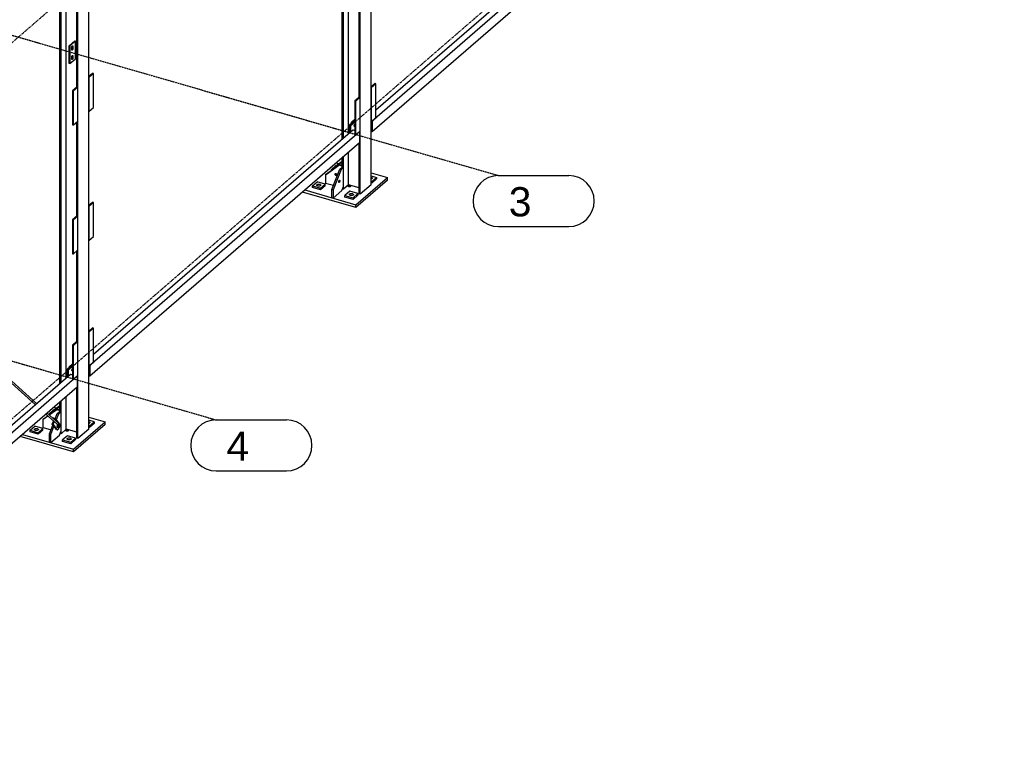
# Model space of a CAD drawing. Header units: millimetres. Extents: x -288865 to 11255, y 102926 to 380857.
# Tile 49 of 142: x -153778 to -148949, y 227955 to 231545. Entities that reach past the tile are written whole.
import ezdxf

# ---------------------------------------------------------------- set-up
doc = ezdxf.new("R2010")
doc.units = ezdxf.units.MM
doc.header["$MEASUREMENT"] = 0
doc.linetypes.add('DXK_LINE_DOT3', pattern=[5.9187, 2.979, -0.9799, 0.9799, -0.9799])
doc.layers.add('TS_INNE_OBIEKTY', color=7, linetype='Continuous')
doc.layers.add('TS_LINIE_WIDOCZNE', color=7, linetype='Continuous')
doc.styles.add('ARIAL', font='arial.ttf')

# ---------------------------------------------------------------- blocks, each defined once
blk = doc.blocks.new('Part-68308383-1356 - 1330')
at = {"layer": 'TS_LINIE_WIDOCZNE', "color": 1, "linetype": 'Continuous'}
for p, q in [((11318.7, 7437.7), (11320.6, 7437.1)), ((11320.6, 7437.1), (11374.4, 7483.7)), ((11320.6, 4123.6), (11320.6, 7437.1)), ((11374.4, 7483.7), (11371.8, 7484.5)), ((11374.4, 4170.2), (11374.4, 7483.7)), ((11314.9, 7316.9), (11314.9, 7398.9)), ((11263.5, 7240.4), (11263.5, 7354.4)), ((11232, 7096.6), (11232, 7327.1)), ((11237.6, 7101.5), (11237.6, 7332)), ((11263.5, 7125.2), (11263.5, 7209.8)), ((11263.5, 6605.6), (11263.5, 7094.5)), ((11232, 4394.4), (11232, 7022.4)), ((11237.6, 4399.3), (11237.6, 7038.8)), ((11314.9, 6580.8), (11314.9, 7012.5)), ((11263.5, 6520.3), (11263.5, 6574.9)), ((11263.5, 4421.7), (11263.5, 6489.6)), ((11314.9, 5848), (11314.9, 6343)), ((11314.9, 5215.1), (11314.9, 5676.8)), ((11314.9, 4598.9), (11314.9, 5044)), ((11314.9, 4125.2), (11314.9, 4374.5)), ((11232, 4255.7), (11232, 4302.6)), ((11237.6, 4147.5), (11237.6, 4307.5)), ((11263.5, 4169.9), (11263.5, 4329.9)), ((11263.5, 4169.9), (11237.6, 4147.5)), ((11314.9, 4155.1), (11263.5, 4169.9)), ((11374.4, 4170.2), (11320.6, 4123.6)), ((11237.6, 4147.5), (11233, 4148.8)), ((11320.6, 4123.6), (11314.9, 4125.2))]:
    blk.add_line(p, q, dxfattribs=at)
blk = doc.blocks.new('Part-68308383-1357 - 1330')
at = {"layer": 'TS_LINIE_WIDOCZNE', "color": 1, "linetype": 'Continuous'}
for p, q in [((12705.2, 8636.2), (12759, 8682.8)), ((12759, 8682.8), (12756.8, 8683.5)), ((12759, 5369.3), (12759, 8682.8)), ((12699.5, 8516), (12699.5, 8598)), ((12703.3, 8636.8), (12705.2, 8636.2)), ((12705.2, 5322.7), (12705.2, 8636.2)), ((12648.1, 8439.6), (12648.1, 8553.5)), ((12616.6, 8295.7), (12616.6, 8526.2)), ((12622.3, 8300.7), (12622.3, 8531.1)), ((12648.1, 8324.3), (12648.1, 8408.9)), ((12648.1, 7804.7), (12648.1, 8293.6)), ((12616.6, 5593.5), (12616.6, 8249.6)), ((12622.3, 5598.4), (12622.3, 8254.5)), ((12699.5, 7779.9), (12699.5, 8211.6)), ((12648.1, 7719.4), (12648.1, 7774)), ((12648.1, 5620.8), (12648.1, 7688.7)), ((12699.5, 7047.1), (12699.5, 7542.1)), ((12699.5, 6414.2), (12699.5, 6875.9)), ((12699.5, 5798), (12699.5, 6243.1)), ((12699.5, 5324.3), (12699.5, 5573.6)), ((12622.3, 5346.6), (12622.3, 5506.6)), ((12648.1, 5369), (12648.1, 5529)), ((12616.6, 5454.8), (12616.6, 5501.7)), ((12648.1, 5369), (12622.3, 5346.6)), ((12699.5, 5354.2), (12648.1, 5369)), ((12759, 5369.3), (12705.2, 5322.7)), ((12622.3, 5346.6), (12617.6, 5347.9)), ((12705.2, 5322.7), (12699.5, 5324.3))]:
    blk.add_line(p, q, dxfattribs=at)
blk = doc.blocks.new('Part-68308383-1368 - 1330')
at = {"layer": 'TS_LINIE_WIDOCZNE', "color": 1, "linetype": 'Continuous'}
for p, q in [((11219.4, 4246), (11231, 4256)), ((11237.6, 4254.1), (11226.1, 4244.1)), ((11231, 4256), (11237.6, 4254.1)), ((11237.6, 4160.8), (11237.6, 4254.1)), ((11209.4, 4219.8), (11219.4, 4246)), ((11214.5, 4214), (11226.1, 4244.1)), ((11219.4, 4246), (11226.1, 4244.1)), ((11181, 4146.1), (11197.6, 4189.2)), ((11187.6, 4144.2), (11202.6, 4183)), ((11230, 4140.8), (11237.6, 4160.8)), ((11181, 4106.1), (11181, 4146.1)), ((11181, 4146.1), (11187.6, 4144.2)), ((11181, 4106.1), (11187.6, 4104.2)), ((11187.6, 4104.2), (11187.6, 4144.2)), ((11187.6, 4104.2), (11230, 4140.8))]:
    blk.add_line(p, q, dxfattribs=at)
blk = doc.blocks.new('Part-68308383-1370 - 1330')
at = {"layer": 'TS_LINIE_WIDOCZNE', "color": 1, "linetype": 'Continuous'}
for p, q in [((11179.7, 4239.9), (11220.7, 4269)), ((11180.1, 4239.5), (11216.8, 4265.6)), ((11216.8, 4265.6), (11220.7, 4269)), ((11216.8, 4265.6), (11232, 4261.3)), ((11220.7, 4269), (11232, 4265.7)), ((11150.2, 4218.3), (11173, 4234.5)), ((11150.2, 4218.3), (11154, 4221.6)), ((11150.2, 4178.3), (11150.2, 4218.3)), ((11154, 4221.6), (11172.6, 4234.8)), ((11197.7, 4223.9), (11198.8, 4224.6)), ((11197.7, 4223.8), (11197.7, 4223.9)), ((11198.6, 4222.9), (11200.7, 4224.7)), ((11198.8, 4224.6), (11200.1, 4224.9)), ((11200.1, 4224.9), (11201.5, 4224.7)), ((11200.7, 4224.8), (11200.7, 4224.7)), ((11200.7, 4224.7), (11200.9, 4223.2)), ((11200.9, 4223.2), (11201.6, 4221.7)), ((11201.5, 4224.7), (11202.9, 4224)), ((11201.6, 4221.7), (11202.6, 4220.4)), ((11202.6, 4220.4), (11203.9, 4219.3)), ((11202.9, 4224), (11204.2, 4223)), ((11203.9, 4219.3), (11205.2, 4218.7)), ((11204.2, 4223), (11205.3, 4221.7)), ((11204.3, 4217.8), (11205.1, 4218.5)), ((11205.3, 4221.7), (11205.9, 4220.3)), ((11150.2, 4178.3), (11189.1, 4167.1))]:
    blk.add_line(p, q, dxfattribs=at)
blk = doc.blocks.new('Part-68308383-1371 - 1330')
at = {"layer": 'TS_LINIE_WIDOCZNE', "color": 1, "linetype": 'Continuous'}
for p, q in [((11190.6, 4253.2), (11232, 4282.7)), ((11194.4, 4256.6), (11190.6, 4253.2)), ((11190.6, 4247.6), (11190.6, 4253.2)), ((11232, 4283.3), (11194.4, 4256.6))]:
    blk.add_line(p, q, dxfattribs=at)
blk = doc.blocks.new('Part-68308383-1372 - 1330')
at = {"layer": 'TS_LINIE_WIDOCZNE', "color": 1, "linetype": 'Continuous'}
for p, q in [((12565.6, 5345.2), (12604.1, 5445.1)), ((12610.7, 5443.2), (12572.3, 5343.3)), ((12604.1, 5445.1), (12615.6, 5455.1)), ((12604.1, 5445.1), (12610.7, 5443.2)), ((12622.3, 5453.2), (12610.7, 5443.2)), ((12615.6, 5455.1), (12622.3, 5453.2)), ((12622.3, 5359.9), (12622.3, 5453.2)), ((12599.2, 5383.2), (12599.3, 5384.7)), ((12599.3, 5381.8), (12599.2, 5383.2)), ((12599.3, 5384.7), (12599.7, 5386.4)), ((12599.7, 5380.9), (12599.3, 5381.8)), ((12599.4, 5381.5), (12601.9, 5380.8)), ((12599.7, 5386.4), (12600.3, 5387.9)), ((12600.3, 5380.4), (12599.7, 5380.9)), ((12600.3, 5387.9), (12601.1, 5389.2)), ((12601.1, 5380.3), (12600.3, 5380.4)), ((12600.9, 5388.9), (12604.6, 5387.8)), ((12601.1, 5389.2), (12601.9, 5390.2)), ((12601.9, 5380.8), (12601.1, 5380.3)), ((12601.9, 5390.2), (12602.7, 5390.7)), ((12602.7, 5381.8), (12601.9, 5380.8)), ((12602.7, 5390.7), (12603.5, 5390.6)), ((12603.5, 5383.1), (12602.7, 5381.8)), ((12603.5, 5390.6), (12604.1, 5390.1)), ((12604.1, 5384.6), (12603.5, 5383.1)), ((12604.1, 5390.1), (12604.4, 5389.2)), ((12604.4, 5386.3), (12604.1, 5384.6)), ((12604.4, 5389.2), (12604.6, 5387.8)), ((12604.6, 5387.8), (12604.4, 5386.3)), ((12565.6, 5305.2), (12565.6, 5345.2)), ((12565.6, 5345.2), (12572.3, 5343.3)), ((12572.3, 5343.3), (12572.3, 5303.3)), ((12572.3, 5303.3), (12614.6, 5339.9)), ((12614.6, 5339.9), (12622.3, 5359.9)), ((12565.6, 5305.2), (12572.3, 5303.3))]:
    blk.add_line(p, q, dxfattribs=at)
blk = doc.blocks.new('Part-68308383-1374 - 1330')
at = {"layer": 'TS_LINIE_WIDOCZNE', "color": 1, "linetype": 'Continuous'}
for p, q in [((12601.4, 5464.8), (12534.8, 5417.4)), ((12538.7, 5420.7), (12605.3, 5468.1)), ((12601.4, 5464.8), (12605.3, 5468.1)), ((12616.6, 5460.4), (12601.4, 5464.8)), ((12605.3, 5468.1), (12616.6, 5464.8)), ((12534.8, 5417.4), (12538.7, 5420.7)), ((12534.8, 5417.4), (12534.8, 5377.4)), ((12581.5, 5420.5), (12585.3, 5423.8)), ((12581.5, 5420.5), (12581.7, 5421.9)), ((12581.7, 5419), (12581.5, 5420.5)), ((12581.7, 5421.9), (12582.3, 5423)), ((12582.3, 5417.5), (12581.7, 5419)), ((12582.3, 5423), (12583.4, 5423.7)), ((12583.4, 5416.2), (12582.3, 5417.5)), ((12583.4, 5423.7), (12584.7, 5424)), ((12584.7, 5415.1), (12583.4, 5416.2)), ((12584.7, 5424), (12586.1, 5423.8)), ((12586.1, 5414.5), (12584.7, 5415.1)), ((12585.3, 5423.9), (12585.3, 5423.8)), ((12585.3, 5423.8), (12585.5, 5422.3)), ((12585.5, 5422.3), (12586.2, 5420.8)), ((12586.1, 5423.8), (12587.6, 5423.2)), ((12586.1, 5414.5), (12590, 5417.8)), ((12587.6, 5414.3), (12586.1, 5414.5)), ((12586.2, 5420.8), (12587.2, 5419.5)), ((12587.2, 5419.5), (12588.5, 5418.4)), ((12587.6, 5423.2), (12588.9, 5422.1)), ((12588.9, 5414.6), (12587.6, 5414.3)), ((12588.5, 5418.4), (12590, 5417.8)), ((12588.9, 5422.1), (12589.9, 5420.8)), ((12589.9, 5415.3), (12588.9, 5414.6)), ((12589.9, 5420.8), (12590.6, 5419.3)), ((12590.6, 5416.4), (12589.9, 5415.3)), ((12590, 5417.8), (12590.8, 5417.7)), ((12590.6, 5419.3), (12590.8, 5417.8)), ((12590.8, 5417.8), (12590.6, 5416.4)), ((12534.8, 5377.4), (12573.7, 5366.2))]:
    blk.add_line(p, q, dxfattribs=at)
blk = doc.blocks.new('Part-68308383-1375 - 1330')
at = {"layer": 'TS_LINIE_WIDOCZNE', "color": 1, "linetype": 'Continuous'}
for p, q in [((12575.2, 5452.3), (12616.6, 5481.8)), ((12616.6, 5482.4), (12579, 5455.7)), ((12579, 5455.7), (12575.2, 5452.3)), ((12575.2, 5446.7), (12575.2, 5452.3))]:
    blk.add_line(p, q, dxfattribs=at)
blk = doc.blocks.new('Part-68308383-1380 - 1330')
at = {"layer": 'TS_LINIE_WIDOCZNE', "color": 1, "linetype": 'Continuous'}
for p, q in [((11202.9, 4277.4), (11217.7, 4273.2)), ((11299.5, 4071.9), (11453.3, 4205.1)), ((11374.4, 4227.9), (11453.3, 4205.1)), ((11453.3, 4191.8), (11453.3, 4205.1)), ((11261, 4163.1), (11261.8, 4164.6)), ((11261.8, 4161.5), (11261, 4163.1)), ((11261.8, 4164.6), (11264.1, 4165.7)), ((11264.1, 4160.4), (11261.8, 4161.5)), ((11264.1, 4165.7), (11267.2, 4166.1)), ((11267.2, 4160), (11264.1, 4160.4)), ((11267.2, 4166.1), (11270.2, 4165.7)), ((11270.2, 4160.4), (11267.2, 4160)), ((11270.2, 4165.7), (11272.5, 4164.6)), ((11272.5, 4161.5), (11270.2, 4160.4)), ((11272.5, 4164.6), (11273.3, 4163.1)), ((11273.3, 4163.1), (11272.5, 4161.5)), ((11453.3, 4191.8), (11299.5, 4058.6)), ((11299.5, 4058.6), (11037.5, 4134.2)), ((11049, 4144.2), (11299.5, 4071.9)), ((11299.5, 4058.6), (11299.5, 4071.9))]:
    blk.add_line(p, q, dxfattribs=at)
blk = doc.blocks.new('Part-68308383-1381 - 1330')
at = {"layer": 'TS_LINIE_WIDOCZNE', "color": 1, "linetype": 'Continuous'}
for p, q in [((12587.5, 5476.5), (12602.4, 5472.3)), ((12759, 5427), (12837.9, 5404.3)), ((12645.6, 5362.2), (12646.5, 5363.7)), ((12646.5, 5360.6), (12645.6, 5362.2)), ((12646.5, 5363.7), (12648.7, 5364.8)), ((12648.7, 5359.5), (12646.5, 5360.6)), ((12648.7, 5364.8), (12651.8, 5365.3)), ((12651.8, 5365.3), (12654.9, 5364.8)), ((12654.9, 5364.8), (12657.1, 5363.7)), ((12657.1, 5360.6), (12654.9, 5359.5)), ((12657.1, 5363.7), (12657.9, 5362.2)), ((12657.9, 5362.2), (12657.1, 5360.6)), ((12684.1, 5271), (12837.9, 5404.3)), ((12837.9, 5390.9), (12684.1, 5257.7)), ((12837.9, 5390.9), (12837.9, 5404.3)), ((12684.1, 5257.7), (12422.1, 5333.3)), ((12433.7, 5343.3), (12684.1, 5271)), ((12651.8, 5359.1), (12648.7, 5359.5)), ((12654.9, 5359.5), (12651.8, 5359.1)), ((12684.1, 5257.7), (12684.1, 5271))]:
    blk.add_line(p, q, dxfattribs=at)
blk = doc.blocks.new('Part-68308383-1393 - 1330')
at = {"layer": 'TS_LINIE_WIDOCZNE', "color": 1, "linetype": 'Continuous'}
for p, q in [((12662, 5675.3), (12678.9, 5690)), ((12666, 5674.2), (12662, 5675.3)), ((12662, 5670.7), (12662, 5675.3)), ((12678.9, 5685.4), (12666, 5674.2))]:
    blk.add_line(p, q, dxfattribs=at)
blk = doc.blocks.new('Part-68308383-1394 - 1330')
at = {"layer": 'TS_LINIE_WIDOCZNE', "color": 1, "linetype": 'Continuous'}
for p, q in [((11277.4, 4476.2), (11294.3, 4490.9)), ((11281.4, 4475.1), (11277.4, 4476.2)), ((11277.4, 4471.6), (11277.4, 4476.2)), ((11294.3, 4486.3), (11281.4, 4475.1))]:
    blk.add_line(p, q, dxfattribs=at)
blk = doc.blocks.new('Part-68308383-1397 - 1330')
at = {"layer": 'TS_LINIE_WIDOCZNE', "color": 1, "linetype": 'Continuous'}
for p, q in [((11277.4, 6051.1), (11305.1, 6075.1)), ((11281.4, 6049.9), (11277.4, 6051.1)), ((11277.4, 5964.5), (11277.4, 6051.1)), ((11309.1, 6073.9), (11281.4, 6049.9)), ((11281.4, 6049.9), (11281.4, 5963.3)), ((11305.1, 6075.1), (11309.1, 6073.9)), ((11309.1, 5987.3), (11309.1, 6073.9)), ((11281.4, 5963.3), (11277.4, 5964.5)), ((11281.4, 5963.3), (11309.1, 5987.3))]:
    blk.add_line(p, q, dxfattribs=at)
blk = doc.blocks.new('Part-68308383-1401 - 1330')
at = {"layer": 'TS_LINIE_WIDOCZNE', "color": 1, "linetype": 'Continuous'}
for p, q in [((11400.8, 4206.1), (11374.4, 4213.7)), ((11377.7, 4186.1), (11400.8, 4206.1)), ((11400.8, 4206.1), (11400.8, 4198.1)), ((11374.4, 4187.1), (11377.7, 4186.1)), ((11377.7, 4178.1), (11374.4, 4179.1)), ((11400.8, 4198.1), (11377.7, 4178.1)), ((11377.7, 4186.1), (11377.7, 4178.1))]:
    blk.add_line(p, q, dxfattribs=at)
blk = doc.blocks.new('Part-68308383-1402 - 1330')
at = {"layer": 'TS_LINIE_WIDOCZNE', "color": 1, "linetype": 'Continuous'}
for p, q in [((11200.9, 4263.8), (11177.8, 4243.8)), ((11203.5, 4263), (11200.9, 4263.8)), ((11177.8, 4243.8), (11183.1, 4242.3)), ((11177.8, 4243.8), (11177.8, 4241.6))]:
    blk.add_line(p, q, dxfattribs=at)
blk = doc.blocks.new('Bolt-68308383-2391 - 1330')
at = {"layer": 'TS_INNE_OBIEKTY', "color": 1, "linetype": 'Continuous'}
for p, q in [((12599.2, 5382.9), (12599.3, 5384.4)), ((12599.4, 5381.6), (12599.2, 5382.9)), ((12599.3, 5384.4), (12599.6, 5386.1)), ((12599.8, 5380.8), (12599.4, 5381.6)), ((12599.6, 5386.1), (12600.2, 5387.7)), ((12600.4, 5380.3), (12599.8, 5380.8)), ((12599.8, 5380.8), (12600.4, 5380.3)), ((12600.2, 5387.7), (12600.9, 5389)), ((12601.2, 5380.4), (12600.4, 5380.3)), ((12600.9, 5389), (12601.7, 5390)), ((12602, 5381), (12601.2, 5380.4)), ((12601.7, 5390), (12602.6, 5390.6)), ((12602.9, 5382), (12602, 5381)), ((12602.6, 5390.6), (12603.3, 5390.7)), ((12603.6, 5383.4), (12602.9, 5382)), ((12603.3, 5390.7), (12604, 5390.3)), ((12603.3, 5390.7), (12604, 5390.3)), ((12604.1, 5384.9), (12603.6, 5383.4)), ((12604, 5390.3), (12604.4, 5389.4)), ((12604.5, 5386.6), (12604.1, 5384.9)), ((12604.4, 5389.4), (12604.6, 5388.1)), ((12604.6, 5388.1), (12604.5, 5386.6))]:
    blk.add_line(p, q, dxfattribs=at)
blk = doc.blocks.new('Part-68308383-1403 - 1330')
at = {"layer": 'TS_LINIE_WIDOCZNE', "color": 1, "linetype": 'Continuous'}
for p, q in [((11085.5, 4163.9), (11108.6, 4183.9)), ((11085.5, 4155.9), (11085.5, 4163.9)), ((11085.5, 4163.9), (11125.5, 4152.3)), ((11125.5, 4144.3), (11085.5, 4155.9)), ((11148.6, 4172.3), (11108.6, 4183.9)), ((11125.5, 4152.3), (11148.6, 4172.3)), ((11148.6, 4164.3), (11125.5, 4144.3)), ((11148.6, 4164.3), (11148.6, 4172.3)), ((11125.5, 4144.3), (11125.5, 4152.3))]:
    blk.add_line(p, q, dxfattribs=at)
blk = doc.blocks.new('Part-68308383-1404 - 1330')
at = {"layer": 'TS_LINIE_WIDOCZNE', "color": 1, "linetype": 'Continuous'}
for p, q in [((11268.5, 4137.7), (11245.4, 4117.7)), ((11245.4, 4117.7), (11285.4, 4106.2)), ((11245.4, 4109.7), (11245.4, 4117.7)), ((11285.4, 4098.2), (11245.4, 4109.7)), ((11308.5, 4126.2), (11268.5, 4137.7)), ((11285.4, 4106.2), (11308.5, 4126.2)), ((11285.4, 4098.2), (11308.5, 4118.2)), ((11285.4, 4106.2), (11285.4, 4098.2)), ((11308.5, 4126.2), (11308.5, 4118.2))]:
    blk.add_line(p, q, dxfattribs=at)
blk = doc.blocks.new('Part-68308383-1405 - 1330')
at = {"layer": 'TS_LINIE_WIDOCZNE', "color": 1, "linetype": 'Continuous'}
for p, q in [((12585.5, 5462.9), (12562.5, 5442.9)), ((12588.1, 5462.2), (12585.5, 5462.9)), ((12562.5, 5442.9), (12567.7, 5441.4)), ((12562.5, 5442.9), (12562.5, 5437.6))]:
    blk.add_line(p, q, dxfattribs=at)
blk = doc.blocks.new('Part-68308383-1406 - 1330')
at = {"layer": 'TS_LINIE_WIDOCZNE', "color": 1, "linetype": 'Continuous'}
for p, q in [((12470.1, 5363), (12493.2, 5383)), ((12470.1, 5355), (12470.1, 5363)), ((12470.1, 5363), (12510.1, 5351.4)), ((12533.2, 5371.4), (12493.2, 5383)), ((12510.1, 5351.4), (12533.2, 5371.4)), ((12533.2, 5363.4), (12510.1, 5343.4)), ((12533.2, 5363.4), (12533.2, 5371.4)), ((12510.1, 5343.4), (12470.1, 5355)), ((12510.1, 5343.4), (12510.1, 5351.4))]:
    blk.add_line(p, q, dxfattribs=at)
blk = doc.blocks.new('Part-68308383-1407 - 1330')
at = {"layer": 'TS_LINIE_WIDOCZNE', "color": 1, "linetype": 'Continuous'}
for p, q in [((12653.1, 5336.8), (12630, 5316.8)), ((12630, 5316.8), (12670, 5305.3)), ((12630, 5308.8), (12630, 5316.8)), ((12693.1, 5325.3), (12653.1, 5336.8)), ((12670, 5305.3), (12693.1, 5325.3)), ((12670, 5297.3), (12693.1, 5317.3)), ((12693.1, 5325.3), (12693.1, 5317.3)), ((12670, 5297.3), (12630, 5308.8)), ((12670, 5305.3), (12670, 5297.3))]:
    blk.add_line(p, q, dxfattribs=at)
blk = doc.blocks.new('Part-68308383-1493 - 1330')
at = {"layer": 'TS_LINIE_WIDOCZNE', "color": 1, "linetype": 'Continuous'}
for p, q in [((12759, 5412.8), (12785.4, 5405.2)), ((12759, 5386.2), (12762.3, 5385.2)), ((12762.3, 5377.2), (12759, 5378.2)), ((12762.3, 5385.2), (12785.4, 5405.2)), ((12762.3, 5377.2), (12785.4, 5397.2)), ((12762.3, 5385.2), (12762.3, 5377.2)), ((12785.4, 5405.2), (12785.4, 5397.2))]:
    blk.add_line(p, q, dxfattribs=at)
blk = doc.blocks.new('Part-68308383-1826 - 1330')
at = {"layer": 'TS_LINIE_WIDOCZNE', "color": 1, "linetype": 'Continuous'}
for p, q in [((11194.2, 4193.6), (11201.1, 4209.3)), ((11198.2, 4192.4), (11204.3, 4206.4)), ((11204.7, 4217.5), (11206.1, 4220.7)), ((11206.1, 4220.7), (11210.1, 4219.6)), ((11207.9, 4214.6), (11210.1, 4219.6)), ((11210.1, 4219.6), (11230.8, 4193.6)), ((11214.8, 4167.6), (11194.2, 4193.6)), ((11194.2, 4193.6), (11198.2, 4192.4)), ((11198.2, 4192.4), (11218.8, 4166.4)), ((11214.8, 4167.6), (11218.8, 4166.4)), ((11218.8, 4166.4), (11227, 4172.1)), ((11229.9, 4178.8), (11227, 4172.1)), ((11230.8, 4193.6), (11229.9, 4178.8))]:
    blk.add_line(p, q, dxfattribs=at)
blk = doc.blocks.new('Part-68308383-1505 - 1330')
at = {"layer": 'TS_LINIE_WIDOCZNE', "color": 1, "linetype": 'Continuous'}
for p, q in [((12777.4, 5865.4), (12759, 5849.6)), ((12781.4, 5864.3), (12759, 5844.9)), ((12759, 5844.9), (12759, 5678.4)), ((12781.4, 5864.3), (12777.4, 5865.4)), ((12781.4, 5697.7), (12781.4, 5864.3)), ((12759, 5678.4), (12781.4, 5697.7))]:
    blk.add_line(p, q, dxfattribs=at)
blk = doc.blocks.new('Part-68308383-1510 - 1330')
at = {"layer": 'TS_LINIE_WIDOCZNE', "color": 1, "linetype": 'Continuous'}
for p, q in [((12701.2, 5799.5), (12678.9, 5780.1)), ((12705.2, 5798.3), (12682.9, 5779)), ((12701.2, 5799.5), (12705.2, 5798.3)), ((12705.2, 5631.8), (12705.2, 5798.3)), ((12678.9, 5780.1), (12678.9, 5613.6)), ((12678.9, 5780.1), (12682.9, 5779)), ((12682.9, 5612.4), (12682.9, 5779)), ((12678.9, 5613.6), (12682.9, 5612.4)), ((12682.9, 5612.4), (12705.2, 5631.8))]:
    blk.add_line(p, q, dxfattribs=at)
blk = doc.blocks.new('Part-68308383-1515 - 1330')
at = {"layer": 'TS_LINIE_WIDOCZNE', "color": 1, "linetype": 'Continuous'}
for p, q in [((11392.7, 4666.3), (11374.4, 4650.4)), ((11396.7, 4665.2), (11374.4, 4645.8)), ((11374.4, 4645.8), (11374.4, 4479.3)), ((11396.7, 4665.2), (11392.7, 4666.3)), ((11396.7, 4498.6), (11396.7, 4665.2)), ((11374.4, 4479.3), (11396.7, 4498.6))]:
    blk.add_line(p, q, dxfattribs=at)
blk = doc.blocks.new('Part-68308383-1516 - 1330')
at = {"layer": 'TS_LINIE_WIDOCZNE', "color": 1, "linetype": 'Continuous'}
for p, q in [((11392.7, 5282.5), (11374.4, 5266.7)), ((11396.7, 5281.4), (11374.4, 5262)), ((11396.7, 5281.4), (11392.7, 5282.5)), ((11396.7, 5114.8), (11396.7, 5281.4)), ((11374.4, 5262), (11374.4, 5095.5)), ((11374.4, 5095.5), (11396.7, 5114.8))]:
    blk.add_line(p, q, dxfattribs=at)
blk = doc.blocks.new('Part-68308383-1517 - 1330')
at = {"layer": 'TS_LINIE_WIDOCZNE', "color": 1, "linetype": 'Continuous'}
for p, q in [((11392.7, 5915.4), (11374.4, 5899.5)), ((11396.7, 5914.2), (11374.4, 5894.9)), ((11374.4, 5894.9), (11374.4, 5728.4)), ((11396.7, 5914.2), (11392.7, 5915.4)), ((11396.7, 5747.7), (11396.7, 5914.2)), ((11374.4, 5728.4), (11396.7, 5747.7))]:
    blk.add_line(p, q, dxfattribs=at)
blk = doc.blocks.new('Bolt-68308383-2607 - 1330')
at = {"layer": 'TS_INNE_OBIEKTY', "color": 1, "linetype": 'Continuous'}
for p, q in [((12491.7, 5366.7), (12491.9, 5368.2)), ((12492.5, 5365.2), (12491.7, 5366.7)), ((12491.9, 5368.2), (12493, 5369.7)), ((12494.2, 5363.9), (12492.5, 5365.2)), ((12493, 5369.7), (12495, 5370.9)), ((12496.7, 5362.9), (12494.2, 5363.9)), ((12495, 5370.9), (12497.6, 5371.8)), ((12499.6, 5362.3), (12496.7, 5362.9)), ((12497.6, 5371.8), (12500.6, 5372.2)), ((12502.7, 5362.2), (12499.6, 5362.3)), ((12500.6, 5372.2), (12503.7, 5372.1)), ((12505.7, 5362.6), (12502.7, 5362.2)), ((12503.7, 5372.1), (12506.7, 5371.5)), ((12508.4, 5363.5), (12505.7, 5362.6)), ((12506.7, 5371.5), (12509.1, 5370.6)), ((12510.3, 5364.7), (12508.4, 5363.5)), ((12509.1, 5370.6), (12510.8, 5369.2)), ((12511.4, 5366.2), (12510.3, 5364.7)), ((12510.8, 5369.2), (12511.6, 5367.7)), ((12511.6, 5367.7), (12511.4, 5366.2))]:
    blk.add_line(p, q, dxfattribs=at)
blk = doc.blocks.new('Part-68308383-1520 - 1330')
at = {"layer": 'TS_LINIE_WIDOCZNE', "color": 1, "linetype": 'Continuous'}
for p, q in [((11316.6, 4600.3), (11294.3, 4581)), ((11320.6, 4599.2), (11298.3, 4579.9)), ((11316.6, 4600.3), (11320.6, 4599.2)), ((11320.6, 4432.7), (11320.6, 4599.2)), ((11294.3, 4581), (11294.3, 4414.5)), ((11294.3, 4581), (11298.3, 4579.9)), ((11298.3, 4413.3), (11298.3, 4579.9)), ((11294.3, 4414.5), (11298.3, 4413.3)), ((11298.3, 4413.3), (11320.6, 4432.7))]:
    blk.add_line(p, q, dxfattribs=at)
blk = doc.blocks.new('Part-68308383-1521 - 1330')
at = {"layer": 'TS_LINIE_WIDOCZNE', "color": 1, "linetype": 'Continuous'}
for p, q in [((11316.6, 5216.6), (11294.3, 5197.2)), ((11320.6, 5215.4), (11298.3, 5196.1)), ((11316.6, 5216.6), (11320.6, 5215.4)), ((11320.6, 5048.9), (11320.6, 5215.4)), ((11294.3, 5197.2), (11294.3, 5030.7)), ((11294.3, 5197.2), (11298.3, 5196.1)), ((11298.3, 5029.5), (11298.3, 5196.1)), ((11294.3, 5030.7), (11298.3, 5029.5)), ((11298.3, 5029.5), (11320.6, 5048.9))]:
    blk.add_line(p, q, dxfattribs=at)
blk = doc.blocks.new('Part-68308383-1522 - 1330')
at = {"layer": 'TS_LINIE_WIDOCZNE', "color": 1, "linetype": 'Continuous'}
for p, q in [((11316.6, 5849.4), (11294.3, 5830.1)), ((11320.6, 5848.3), (11298.3, 5829)), ((11316.6, 5849.4), (11320.6, 5848.3)), ((11320.6, 5681.7), (11320.6, 5848.3)), ((11294.3, 5830.1), (11294.3, 5663.6)), ((11294.3, 5830.1), (11298.3, 5829)), ((11298.3, 5662.4), (11298.3, 5829)), ((11294.3, 5663.6), (11298.3, 5662.4)), ((11298.3, 5662.4), (11320.6, 5681.7))]:
    blk.add_line(p, q, dxfattribs=at)
blk = doc.blocks.new('Part-68308383-1716 - 1330')
at = {"layer": 'TS_LINIE_WIDOCZNE', "color": 1, "linetype": 'Continuous'}
for p, q in [((10423.7, 4918.8), (11149.4, 6824.9)), ((10430.6, 4912.5), (11157.4, 6821.3)), ((11149.4, 6824.9), (11151.8, 6824.5)), ((11151.8, 6824.5), (11155.1, 6823.3)), ((11155.1, 6823.3), (11157.4, 6822)), ((11157.4, 6822), (11157.4, 6821.3)), ((9728.2, 3092), (10420.4, 4910.2)), ((9742.1, 3104.1), (10428.4, 4906.5)), ((9670.6, 2916.3), (9690, 2967.2)), ((9670.6, 2940.8), (9676, 2955.1))]:
    blk.add_line(p, q, dxfattribs=at)
blk = doc.blocks.new('Bolt-68308383-2616 - 1330')
at = {"layer": 'TS_INNE_OBIEKTY', "color": 1, "linetype": 'Continuous'}
for p, q in [((12759, 5405.2), (12761.3, 5404.3)), ((12760.5, 5397.3), (12759, 5396.8)), ((12762.5, 5398.5), (12760.5, 5397.3)), ((12761.3, 5404.3), (12763, 5403)), ((12763.6, 5400), (12762.5, 5398.5)), ((12763, 5403), (12763.8, 5401.5)), ((12763.8, 5401.5), (12763.6, 5400))]:
    blk.add_line(p, q, dxfattribs=at)
blk = doc.blocks.new('Part-68308383-2055 - 1330')
at = {"layer": 'TS_LINIE_WIDOCZNE', "color": 1, "linetype": 'Continuous'}
for p, q in [((9697.4, 5567.4), (9695.1, 5564.8)), ((9695.1, 5564.8), (9695.1, 5561.4)), ((9695.1, 5561.4), (10420.4, 4910.2)), ((9695.1, 5561.4), (9697.5, 5559.4)), ((9700.8, 5567.8), (9697.4, 5567.4)), ((9697.5, 5559.4), (9700.8, 5559.8)), ((9703.1, 5565.8), (9700.8, 5567.8)), ((9700.8, 5559.8), (9703.1, 5562.5)), ((9703.1, 5565.8), (10428.4, 4914.6)), ((9703.1, 5562.5), (9703.1, 5565.8)), ((10427.4, 4903.9), (11111.3, 4289.9)), ((10430.6, 4912.5), (11117.8, 4295.5)), ((11163.3, 4243.1), (11217.9, 4194.1)), ((11169.8, 4248.8), (11225.9, 4198.4)), ((11220.3, 4192), (11217.9, 4194.1)), ((11223.6, 4192.4), (11220.3, 4192)), ((11225.9, 4195.1), (11223.6, 4192.4)), ((11225.9, 4198.4), (11225.9, 4195.1))]:
    blk.add_line(p, q, dxfattribs=at)
blk = doc.blocks.new('Bolt-68308383-2602 - 1330')
at = {"layer": 'TS_INNE_OBIEKTY', "color": 1, "linetype": 'Continuous'}
for p, q in [((11267, 4121.4), (11267.2, 4123)), ((11267.8, 4119.9), (11267, 4121.4)), ((11267.2, 4123), (11268.3, 4124.4)), ((11269.5, 4118.6), (11267.8, 4119.9)), ((11268.3, 4124.4), (11270.2, 4125.7)), ((11271.9, 4117.6), (11269.5, 4118.6)), ((11270.2, 4125.7), (11272.9, 4126.5)), ((11274.9, 4117), (11271.9, 4117.6)), ((11272.9, 4126.5), (11275.9, 4126.9)), ((11278, 4117), (11274.9, 4117)), ((11275.9, 4126.9), (11279, 4126.8)), ((11281, 4117.4), (11278, 4117)), ((11279, 4126.8), (11281.9, 4126.3)), ((11283.6, 4118.2), (11281, 4117.4)), ((11281.9, 4126.3), (11284.4, 4125.3)), ((11285.6, 4119.4), (11283.6, 4118.2)), ((11284.4, 4125.3), (11286.1, 4124)), ((11286.7, 4120.9), (11285.6, 4119.4)), ((11286.1, 4124), (11286.9, 4122.5)), ((11286.9, 4122.5), (11286.7, 4120.9))]:
    blk.add_line(p, q, dxfattribs=at)
blk = doc.blocks.new('Part-68308383-2328 - 1330')
at = {"layer": 'TS_LINIE_WIDOCZNE', "color": 1, "linetype": 'Continuous'}
for p, q in [((12636.9, 8691.4), (9525.4, 5996.8)), ((12636.9, 8691.4), (12727.5, 8665.3)), ((12700.6, 8642), (12727.5, 8665.3)), ((12702.9, 8641.3), (12727.5, 8662.6)), ((12727.5, 8665.3), (12727.5, 8662.6)), ((11376.4, 7492.1), (12703.3, 8641.2)), ((11376.4, 7452.1), (12703.3, 8601.2)), ((12703.3, 8641.2), (12700.6, 8642)), ((12703.3, 8601.2), (12703.3, 8641.2)), ((11316, 7442.9), (11373.7, 7492.8)), ((11318.3, 7442.2), (11373.7, 7490.2)), ((11373.7, 7483.9), (11373.7, 7492.8)), ((11373.7, 7492.8), (11376.4, 7492.1)), ((11376.4, 7492.1), (11376.4, 7452.1)), ((11318.7, 7442.1), (9672.5, 6016.5)), ((11318.7, 7442.1), (11316, 7442.9)), ((11318.7, 7402.1), (11318.7, 7442.1)), ((11374.4, 7452.6), (11376.4, 7452.1)), ((11318.7, 7402.1), (9672.5, 5976.5)), ((9525.4, 5996.8), (9616, 5970.6)), ((9525.4, 5996.8), (9525.4, 5956.8)), ((9528.1, 5956), (9528.1, 5993.3)), ((9528.1, 5993.3), (9616, 5968)), ((9616, 5970.6), (9669.8, 6017.3)), ((9616, 5968), (9669.8, 6014.6)), ((9669.8, 6017.3), (9672.5, 6016.5)), ((9669.8, 6008.4), (9669.8, 6017.3)), ((9672.5, 6016.5), (9672.5, 5976.5)), ((9525.4, 5956.8), (9528.1, 5956)), ((9528.1, 5956), (9528.1, 5956.1)), ((9616, 5968), (9616, 5970.6)), ((9672.5, 5976.5), (9670.6, 5977.1))]:
    blk.add_line(p, q, dxfattribs=at)
blk = doc.blocks.new('Bolt-68308383-2389 - 1330')
at = {"layer": 'TS_INNE_OBIEKTY', "color": 1, "linetype": 'Continuous'}
for p, q in [((11197.7, 4223.8), (11198.6, 4224.5)), ((11198, 4224.1), (11197.7, 4223.8)), ((11197.7, 4223.8), (11198, 4224.1)), ((11198.6, 4224.5), (11199.8, 4224.9)), ((11199.8, 4224.9), (11201.2, 4224.8)), ((11201.2, 4224.8), (11202.7, 4224.2)), ((11202.7, 4224.2), (11204, 4223.2)), ((11204, 4223.2), (11205.1, 4221.9)), ((11205.1, 4221.9), (11205.8, 4220.4)), ((11205.8, 4220.4), (11205.9, 4220.3)), ((11205.9, 4220.3), (11205.8, 4220.4))]:
    blk.add_line(p, q, dxfattribs=at)
blk = doc.blocks.new('Bolt-68308383-2601 - 1330')
at = {"layer": 'TS_INNE_OBIEKTY', "color": 1, "linetype": 'Continuous'}
for p, q in [((11374.4, 4206.1), (11376.7, 4205.2)), ((11376.7, 4205.2), (11378.4, 4203.9)), ((11378.4, 4203.9), (11379.2, 4202.4)), ((11379.2, 4202.4), (11379, 4200.8)), ((11375.9, 4198.2), (11374.4, 4197.7)), ((11377.9, 4199.4), (11375.9, 4198.2)), ((11379, 4200.8), (11377.9, 4199.4))]:
    blk.add_line(p, q, dxfattribs=at)
blk = doc.blocks.new('Bolt-68308383-2393 - 1330')
at = {"layer": 'TS_INNE_OBIEKTY', "color": 1, "linetype": 'Continuous'}
for p, q in [((12581.5, 5420.2), (12581.6, 5421.6)), ((12581.8, 5418.7), (12581.5, 5420.2)), ((12581.6, 5421.6), (12582.2, 5422.8)), ((12582.5, 5417.2), (12581.8, 5418.7)), ((12582.2, 5422.8), (12583.2, 5423.6)), ((12582.6, 5423.2), (12582.3, 5422.9)), ((12582.3, 5422.9), (12582.6, 5423.2)), ((12583.6, 5416), (12582.5, 5417.2)), ((12583.2, 5423.6), (12584.4, 5424)), ((12584.9, 5415), (12583.6, 5416)), ((12584.4, 5424), (12585.9, 5423.9)), ((12586.4, 5414.4), (12584.9, 5415)), ((12585.9, 5423.9), (12587.3, 5423.3)), ((12587.8, 5414.3), (12586.4, 5414.4)), ((12587.3, 5423.3), (12588.6, 5422.3)), ((12589.1, 5414.7), (12587.8, 5414.3)), ((12588.6, 5422.3), (12589.7, 5421)), ((12590, 5415.5), (12589.1, 5414.7)), ((12589.7, 5421), (12590.5, 5419.6)), ((12590.6, 5416.6), (12590, 5415.5)), ((12590.5, 5419.6), (12590.8, 5418)), ((12590.8, 5418), (12590.6, 5416.6))]:
    blk.add_line(p, q, dxfattribs=at)
blk = doc.blocks.new('Bolt-68308383-2605 - 1330')
at = {"layer": 'TS_INNE_OBIEKTY', "color": 1, "linetype": 'Continuous'}
for p, q in [((12651.6, 5320.5), (12651.8, 5322.1)), ((12652.4, 5319), (12651.6, 5320.5)), ((12651.8, 5322.1), (12652.9, 5323.6)), ((12654.1, 5317.7), (12652.4, 5319)), ((12652.9, 5323.6), (12654.9, 5324.8)), ((12656.6, 5316.7), (12654.1, 5317.7)), ((12654.9, 5324.8), (12657.5, 5325.6)), ((12659.5, 5316.2), (12656.6, 5316.7)), ((12657.5, 5325.6), (12660.5, 5326)), ((12662.6, 5316.1), (12659.5, 5316.2)), ((12660.5, 5326), (12663.6, 5325.9)), ((12665.6, 5316.5), (12662.6, 5316.1)), ((12663.6, 5325.9), (12666.6, 5325.4)), ((12668.2, 5317.3), (12665.6, 5316.5)), ((12666.6, 5325.4), (12669, 5324.4)), ((12670.2, 5318.6), (12668.2, 5317.3)), ((12669, 5324.4), (12670.7, 5323.1)), ((12671.3, 5320), (12670.2, 5318.6)), ((12670.7, 5323.1), (12671.5, 5321.6)), ((12671.5, 5321.6), (12671.3, 5320))]:
    blk.add_line(p, q, dxfattribs=at)
blk = doc.blocks.new('Bolt-68308383-2403 - 1330')
at = {"layer": 'TS_INNE_OBIEKTY', "color": 1, "linetype": 'Continuous'}
for p, q in [((11218.7, 4188.4), (11217.3, 4180.7)), ((11217.3, 4180.7), (11222.6, 4179.2)), ((11217.3, 4180.7), (11219.8, 4177.5)), ((11218.7, 4188.4), (11222.1, 4192.2)), ((11224, 4186.9), (11218.7, 4188.4)), ((11225.1, 4176), (11219.8, 4177.5)), ((11224, 4186.9), (11222.6, 4179.2)), ((11222.6, 4179.2), (11225.1, 4176)), ((11223.8, 4192.6), (11228, 4191.4)), ((11228, 4191.4), (11224, 4186.9)), ((11229.1, 4180.5), (11225.1, 4176)), ((11230.5, 4188.2), (11228, 4191.4)), ((11229.1, 4180.5), (11230.5, 4188.2))]:
    blk.add_line(p, q, dxfattribs=at)
blk = doc.blocks.new('Bolt-68308383-2453 - 1330')
at = {"layer": 'TS_INNE_OBIEKTY', "color": 1, "linetype": 'Continuous'}
for p, q in [((11290.2, 6042.9), (11290.4, 6044.9)), ((11290.2, 6032.3), (11290.2, 6042.9)), ((11290.4, 6044.9), (11291, 6046.9)), ((11291, 6046.9), (11291.9, 6048.7)), ((11291.9, 6048.7), (11292.9, 6049.9)), ((11292.9, 6049.9), (11293.9, 6050.5)), ((11293.9, 6050.5), (11294.8, 6050.2)), ((11294.8, 6050.2), (11295.4, 6049.2)), ((11295.4, 6049.2), (11295.6, 6047.6)), ((11295.6, 6036.9), (11295.4, 6035)), ((11295.6, 6047.6), (11295.6, 6036.9)), ((11290.4, 6030.7), (11290.2, 6032.3)), ((11290.2, 5996.3), (11290.4, 5998.3)), ((11290.2, 5985.6), (11290.2, 5996.3)), ((11291, 6029.6), (11290.4, 6030.7)), ((11290.4, 5998.3), (11291, 6000.3)), ((11291.9, 6029.4), (11291, 6029.6)), ((11291, 6000.3), (11291.9, 6002)), ((11292.9, 6029.9), (11291.9, 6029.4)), ((11291.9, 6002), (11292.9, 6003.3)), ((11293.9, 6031.2), (11292.9, 6029.9)), ((11292.9, 6003.3), (11293.9, 6003.8)), ((11294.8, 6032.9), (11293.9, 6031.2)), ((11293.9, 6003.8), (11294.8, 6003.6)), ((11295.4, 6035), (11294.8, 6032.9)), ((11294.8, 6003.6), (11295.4, 6002.6)), ((11295.4, 5988.3), (11294.8, 5986.3)), ((11295.4, 6002.6), (11295.6, 6001)), ((11295.6, 5990.3), (11295.4, 5988.3)), ((11295.6, 6001), (11295.6, 5990.3)), ((11290.4, 5984), (11290.2, 5985.6)), ((11291, 5983), (11290.4, 5984)), ((11291.9, 5982.8), (11291, 5983)), ((11292.9, 5983.3), (11291.9, 5982.8)), ((11293.9, 5984.5), (11292.9, 5983.3)), ((11294.8, 5986.3), (11293.9, 5984.5))]:
    blk.add_line(p, q, dxfattribs=at)
blk = doc.blocks.new('GridLine-68308383-3691 - 1330')
at = {"layer": 'TS_INNE_OBIEKTY', "color": 4, "linetype": 'DXK_LINE_DOT3'}
blk.add_line((2582.4, 6932.9), (11998.7, 4214.7), dxfattribs=at)
at = {"layer": 'TS_INNE_OBIEKTY', "color": 4, "linetype": 'Continuous'}
for p, q in [((11998.7, 4214.7), (12343.2, 4214.7)), ((11998.7, 3964.7), (12343.2, 3964.7))]:
    blk.add_line(p, q, dxfattribs=at)
for centre, start, end in [((11998.7, 4089.7), 90, 270), ((12343.2, 4089.7), 270, 90)]:
    blk.add_arc(centre, 125, start, end, dxfattribs=at)
at = {"layer": 'TS_INNE_OBIEKTY', "color": 2, "linetype": 'Continuous', "style": 'ARIAL'}
blk.add_text('4', height=143.3, dxfattribs=at).set_placement((12048.7, 4014.7))
blk = doc.blocks.new('Part-68308383-3675 - 1330')
at = {"layer": 'TS_LINIE_WIDOCZNE', "color": 1, "linetype": 'Continuous'}
for p, q in [((14086, 6827.5), (12762.9, 5681.7)), ((12781.4, 5736.2), (14052.7, 6837.2)), ((14052.7, 6837.2), (14063.5, 6834)), ((14086, 6827.5), (14086, 6774.3)), ((14086, 6774.3), (12762.9, 5628.4)), ((12759, 5663.3), (12760.9, 5664.9)), ((12760.9, 5631), (12760.9, 5680)), ((12762.9, 5681.7), (12762.9, 5628.4)), ((12759, 5631.5), (12760.9, 5631)), ((12762.9, 5628.4), (12759, 5629.5))]:
    blk.add_line(p, q, dxfattribs=at)
blk = doc.blocks.new('Bolt-68308383-2604 - 1330')
at = {"layer": 'TS_INNE_OBIEKTY', "color": 1, "linetype": 'Continuous'}
for p, q in [((11107.1, 4167.6), (11107.3, 4169.1)), ((11107.9, 4166.1), (11107.1, 4167.6)), ((11107.3, 4169.1), (11108.4, 4170.6)), ((11109.6, 4164.7), (11107.9, 4166.1)), ((11108.4, 4170.6), (11110.4, 4171.8)), ((11112.1, 4163.8), (11109.6, 4164.7)), ((11110.4, 4171.8), (11113, 4172.7)), ((11115, 4163.2), (11112.1, 4163.8)), ((11113, 4172.7), (11116, 4173.1)), ((11118.1, 4163.1), (11115, 4163.2)), ((11116, 4173.1), (11119.1, 4173)), ((11121.1, 4163.5), (11118.1, 4163.1)), ((11119.1, 4173), (11122.1, 4172.4)), ((11123.7, 4164.4), (11121.1, 4163.5)), ((11122.1, 4172.4), (11124.5, 4171.4)), ((11125.7, 4165.6), (11123.7, 4164.4)), ((11124.5, 4171.4), (11126.2, 4170.1)), ((11126.8, 4167.1), (11125.7, 4165.6)), ((11126.2, 4170.1), (11127, 4168.6)), ((11127, 4168.6), (11126.8, 4167.1))]:
    blk.add_line(p, q, dxfattribs=at)
blk = doc.blocks.new('Part-68308383-3673 - 1330')
at = {"layer": 'TS_LINIE_WIDOCZNE', "color": 1, "linetype": 'Continuous'}
for p, q in [((11267.9, 4463.4), (11294.3, 4486.3)), ((11271.9, 4462.3), (11267.9, 4463.4)), ((11267.9, 4425.5), (11267.9, 4463.4)), ((11294.3, 4481.6), (11271.9, 4462.3)), ((11271.9, 4462.3), (11271.9, 4428.9))]:
    blk.add_line(p, q, dxfattribs=at)
blk = doc.blocks.new('Bolt-68308383-3684 - 1330')
at = {"layer": 'TS_INNE_OBIEKTY', "color": 1, "linetype": 'Continuous'}
for p, q in [((12675.7, 5658), (12675.9, 5660)), ((12675.9, 5656.4), (12675.7, 5658)), ((12675.9, 5660), (12676.5, 5662)), ((12676.5, 5655.4), (12675.9, 5656.4)), ((12676.5, 5662), (12677.4, 5663.8)), ((12677.4, 5655.2), (12676.5, 5655.4)), ((12677.4, 5663.8), (12678.4, 5665)), ((12678.4, 5655.7), (12677.4, 5655.2)), ((12677.5, 5659.6), (12678.9, 5664.9)), ((12678.9, 5659.2), (12677.5, 5659.6)), ((12677.5, 5659.6), (12678.9, 5656.6)), ((12678.4, 5665), (12678.9, 5665.4)), ((12678.9, 5656.1), (12678.4, 5655.7))]:
    blk.add_line(p, q, dxfattribs=at)
blk = doc.blocks.new('Part-68308383-3678 - 1330')
at = {"layer": 'TS_LINIE_WIDOCZNE', "color": 1, "linetype": 'Continuous'}
for p, q in [((11316.7, 4429.3), (9674.4, 3007)), ((9692.9, 3061.5), (11283.4, 4438.9)), ((11283.4, 4438.9), (11294.3, 4435.8)), ((11316.7, 4429.3), (11316.7, 4376)), ((11316.7, 4376), (9674.4, 2953.8)), ((9672.4, 2956.3), (9672.4, 3005.3)), ((9674.4, 3007), (9674.4, 2953.8)), ((9670.6, 2988.6), (9672.4, 2990.2)), ((9670.6, 2956.9), (9672.4, 2956.3)), ((9674.4, 2953.8), (9670.6, 2954.9))]:
    blk.add_line(p, q, dxfattribs=at)
blk = doc.blocks.new('GridLine-68308383-3702 - 1330')
at = {"layer": 'TS_INNE_OBIEKTY', "color": 4, "linetype": 'DXK_LINE_DOT3'}
blk.add_line((9113.3, 2588.8), (15863.6, 8434.7), dxfattribs=at)
blk = doc.blocks.new('Part-68308383-3672 - 1330')
at = {"layer": 'TS_LINIE_WIDOCZNE', "color": 1, "linetype": 'Continuous'}
for p, q in [((12652.5, 5662.5), (12678.9, 5685.4)), ((12656.5, 5661.4), (12652.5, 5662.5)), ((12652.5, 5624.6), (12652.5, 5662.5)), ((12678.9, 5680.8), (12656.5, 5661.4)), ((12656.5, 5661.4), (12656.5, 5628.1))]:
    blk.add_line(p, q, dxfattribs=at)
blk = doc.blocks.new('Bolt-68308383-3685 - 1330')
at = {"layer": 'TS_INNE_OBIEKTY', "color": 1, "linetype": 'Continuous'}
for p, q in [((11291.1, 4458.9), (11291.3, 4460.9)), ((11291.3, 4457.3), (11291.1, 4458.9)), ((11291.3, 4460.9), (11291.9, 4462.9)), ((11291.9, 4456.3), (11291.3, 4457.3)), ((11291.9, 4462.9), (11292.8, 4464.7)), ((11292.8, 4456.1), (11291.9, 4456.3)), ((11292.8, 4464.7), (11293.8, 4465.9)), ((11293.8, 4456.6), (11292.8, 4456.1)), ((11292.9, 4460.5), (11294.3, 4465.8)), ((11294.3, 4460.1), (11292.9, 4460.5)), ((11292.9, 4460.5), (11294.3, 4457.5)), ((11293.8, 4465.9), (11294.3, 4466.3)), ((11294.3, 4457), (11293.8, 4456.6))]:
    blk.add_line(p, q, dxfattribs=at)
blk = doc.blocks.new('Part-68308383-3677 - 1330')
at = {"layer": 'TS_LINIE_WIDOCZNE', "color": 1, "linetype": 'Continuous'}
for p, q in [((12701.4, 5628.4), (11378.3, 4482.6)), ((11396.7, 4537.1), (12668, 5638.1)), ((12668, 5638.1), (12678.9, 5634.9)), ((12701.4, 5628.4), (12701.4, 5575.1)), ((12701.4, 5575.1), (11378.3, 4429.3)), ((11374.4, 4464.1), (11376.3, 4465.7)), ((11376.3, 4431.9), (11376.3, 4480.9)), ((11378.3, 4482.6), (11378.3, 4429.3)), ((11374.4, 4432.4), (11376.3, 4431.9)), ((11378.3, 4429.3), (11374.4, 4430.4))]:
    blk.add_line(p, q, dxfattribs=at)
blk = doc.blocks.new('GridLine-68308383-3701 - 1330')
at = {"layer": 'TS_INNE_OBIEKTY', "color": 4, "linetype": 'DXK_LINE_DOT3'}
blk.add_line((7514.5, 3050.3), (14264.8, 8896.3), dxfattribs=at)
blk = doc.blocks.new('GridLine-68308383-3690 - 1330')
at = {"layer": 'TS_INNE_OBIEKTY', "color": 4, "linetype": 'DXK_LINE_DOT3'}
blk.add_line((3967.1, 8132), (13383.3, 5413.8), dxfattribs=at)
at = {"layer": 'TS_INNE_OBIEKTY', "color": 4, "linetype": 'Continuous'}
for p, q in [((13383.3, 5413.8), (13727.8, 5413.8)), ((13383.3, 5163.8), (13727.8, 5163.8))]:
    blk.add_line(p, q, dxfattribs=at)
for centre, start, end in [((13383.3, 5288.8), 90, 270), ((13727.8, 5288.8), 270, 90)]:
    blk.add_arc(centre, 125, start, end, dxfattribs=at)
at = {"layer": 'TS_INNE_OBIEKTY', "color": 2, "linetype": 'Continuous', "style": 'ARIAL'}
blk.add_text('3', height=143.3, dxfattribs=at).set_placement((13433.3, 5213.8))

msp = doc.modelspace()

# ---------------------------------------------------------------- block references
for name in ['GridLine-68308383-3701 - 1330', 'Part-68308383-2328 - 1330', 'Part-68308383-1357 - 1330', 'GridLine-68308383-3702 - 1330', 'GridLine-68308383-3690 - 1330', 'Part-68308383-1356 - 1330', 'GridLine-68308383-3691 - 1330', 'Part-68308383-1716 - 1330', 'Part-68308383-3675 - 1330', 'Part-68308383-1397 - 1330', 'Bolt-68308383-2453 - 1330', 'Part-68308383-1517 - 1330', 'Part-68308383-1522 - 1330', 'Part-68308383-1505 - 1330', 'Part-68308383-1510 - 1330', 'Part-68308383-3672 - 1330', 'Part-68308383-1393 - 1330', 'Bolt-68308383-3684 - 1330', 'Part-68308383-3677 - 1330', 'Part-68308383-2055 - 1330', 'Part-68308383-1381 - 1330', 'Part-68308383-1374 - 1330', 'Part-68308383-1405 - 1330', 'Part-68308383-1372 - 1330', 'Part-68308383-1375 - 1330', 'Bolt-68308383-2393 - 1330', 'Part-68308383-1493 - 1330', 'Bolt-68308383-2616 - 1330', 'Part-68308383-1406 - 1330', 'Bolt-68308383-2607 - 1330', 'Bolt-68308383-2391 - 1330', 'Part-68308383-1407 - 1330', 'Bolt-68308383-2605 - 1330', 'Part-68308383-1516 - 1330', 'Part-68308383-1521 - 1330', 'Part-68308383-1515 - 1330', 'Part-68308383-1520 - 1330', 'Part-68308383-3673 - 1330', 'Part-68308383-1394 - 1330', 'Part-68308383-3678 - 1330', 'Bolt-68308383-3685 - 1330', 'Part-68308383-1380 - 1330', 'Part-68308383-1370 - 1330', 'Part-68308383-1402 - 1330', 'Part-68308383-1368 - 1330', 'Part-68308383-1371 - 1330', 'Part-68308383-1826 - 1330', 'Bolt-68308383-2389 - 1330', 'Part-68308383-1401 - 1330', 'Bolt-68308383-2601 - 1330', 'Part-68308383-1403 - 1330', 'Bolt-68308383-2604 - 1330', 'Bolt-68308383-2403 - 1330', 'Part-68308383-1404 - 1330', 'Bolt-68308383-2602 - 1330']:
    msp.add_blockref(name, (-164812.9, 225365.8))

doc.saveas('drawing.dxf')
